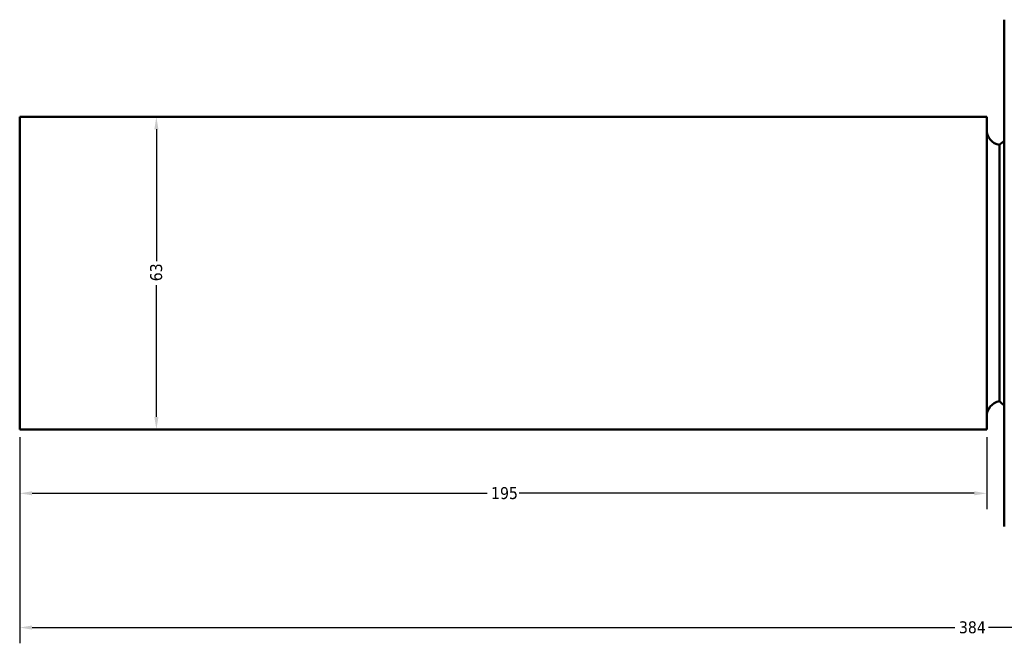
# Model space of a CAD drawing. Header units: millimetres. Extents: x -223 to 925, y -274 to 844.
# Tile 1 of 9: x -223 to -24, y 192 to 317. Entities that reach past the tile are written whole.
import ezdxf

# ---------------------------------------------------------------- set-up
doc = ezdxf.new("R2010")
doc.units = ezdxf.units.MM
doc.layers.add('Dimension (ANSI)', color=7, linetype='Continuous', lineweight=25)
doc.layers.add('Visible (ANSI)', color=7, linetype='Continuous', lineweight=50)
doc.styles.add('Note Text (ANSI)', font='tahoma.ttf')
doc.dimstyles.new('Default - mm (ANSI)', dxfattribs={"dimtxt": 2.4, "dimasz": 2.5, "dimexe": 3.175, "dimexo": 1.6002, "dimgap": 0.8, "dimtad": 0, "dimtoh": 1, "dimdec": 0, "dimrnd": 1e-08, "dimzin": 4, "dimdsep": 46, "dimtxsty": 'Note Text (ANSI)', "dimcen": 0.09, "dimdle": 10, "dimclrd": 256, "dimclre": 256, "dimclrt": 5, "dimadec": 1, "dimazin": 1, "dimtfac": 1.27, "dimtofl": 0, "dimtmove": 0, "dimatfit": 3, "dimfxl": 1, "dimtolj": 1, "dimtzin": 4, "dimlwd": -1, "dimlwe": -1, "dimarcsym": 0})

# ---------------------------------------------------------------- blocks, each defined once
blk = doc.blocks.new('*D9')
at = {"layer": 'Defpoints', "color": 0, "transparency": 16777216}
for p in [(-222.54, 234.66), (161.46, 221.04), (-222.54, 194.7)]:
    blk.add_point(p, dxfattribs=at)
at = {"layer": 'Dimension (ANSI)', "transparency": 16777216}
for p, q in [((-222.54, 233.06), (-222.54, 191.52)), ((161.46, 219.44), (161.46, 191.52)), ((-220.04, 194.7), (-33.93, 194.7)), ((158.96, 194.7), (-27.16, 194.7))]:
    blk.add_line(p, q, dxfattribs=at)
for points in [[(-220.04, 195.11), (-220.04, 194.28), (-222.54, 194.7)], [(158.96, 195.11), (158.96, 194.28), (161.46, 194.7)]]:
    blk.add_solid(points, dxfattribs=at)
at = {"layer": 'Dimension (ANSI)', "color": 5, "transparency": 16777216, "insert": (-33.13, 195.95), "char_height": 2.4, "attachment_point": 1, "style": 'Note Text (ANSI)'}
blk.add_mtext('\\A1;384', dxfattribs=at)
blk = doc.blocks.new('*D10')
at = {"layer": 'Defpoints', "color": 0, "transparency": 16777216}
for p in [(-194.98, 297.66), (-194.98, 234.66), (-194.98, 234.66)]:
    blk.add_point(p, dxfattribs=at)
at = {"layer": 'Dimension (ANSI)', "transparency": 16777216}
for p, q in [((-194.98, 295.16), (-194.98, 268.6)), ((-194.98, 237.16), (-194.98, 263.72))]:
    blk.add_line(p, q, dxfattribs=at)
for points in [[(-195.39, 295.16), (-194.56, 295.16), (-194.98, 297.66)], [(-195.39, 237.16), (-194.56, 237.16), (-194.98, 234.66)]]:
    blk.add_solid(points, dxfattribs=at)
at = {"layer": 'Dimension (ANSI)', "color": 5, "transparency": 16777216, "insert": (-196.23, 264.52), "char_height": 2.4, "attachment_point": 1, "rotation": 90, "style": 'Note Text (ANSI)'}
blk.add_mtext('\\A1;63', dxfattribs=at)
blk = doc.blocks.new('*D11')
at = {"layer": 'Defpoints', "color": 0, "transparency": 16777216}
for p in [(-222.54, 234.66), (-27.54, 234.66), (-27.54, 221.76)]:
    blk.add_point(p, dxfattribs=at)
at = {"layer": 'Dimension (ANSI)', "transparency": 16777216}
for p, q in [((-222.54, 233.06), (-222.54, 218.59)), ((-27.54, 233.06), (-27.54, 218.59)), ((-220.04, 221.76), (-128.28, 221.76)), ((-30.04, 221.76), (-121.81, 221.76))]:
    blk.add_line(p, q, dxfattribs=at)
for points in [[(-220.04, 222.18), (-220.04, 221.35), (-222.54, 221.76)], [(-30.04, 222.18), (-30.04, 221.35), (-27.54, 221.76)]]:
    blk.add_solid(points, dxfattribs=at)
at = {"layer": 'Dimension (ANSI)', "color": 5, "transparency": 16777216, "insert": (-127.48, 223.01), "char_height": 2.4, "attachment_point": 1, "style": 'Note Text (ANSI)'}
blk.add_mtext('\\A1;195', dxfattribs=at)

msp = doc.modelspace()

# ---------------------------------------------------------------- linework, layer by layer
at = {"layer": 'Visible (ANSI)'}
for p, q in [((-23.98, 215.08), (-23.98, 317.25)), ((-222.54, 234.66), (-222.54, 297.66)), ((-222.54, 297.66), (-27.54, 297.66)), ((-27.54, 234.66), (-27.54, 297.66)), ((-24.98, 240.33), (-24.98, 291.99)), ((-222.54, 234.66), (-27.54, 234.66))]:
    msp.add_line(p, q, dxfattribs=at)
for centre, radius, start, end in [((-24.39, 295.09), 3.15, 180, 259.1609), ((-1.89, 266.16), 34.65, 129.6203, 131.8018), ((-24.39, 237.24), 3.15, 100.8391, 180), ((-1.89, 266.16), 34.65, 228.1982, 230.3797)]:
    msp.add_arc(centre, radius, start, end, dxfattribs=at)

# ---------------------------------------------------------------- dimensions: what is measured, and where the dimension line sits
at = {"layer": 'Dimension (ANSI)'}
for base, p1, p2, angle, override, picture, middle in [((-194.98, 234.66), (-194.98, 297.66), (-194.98, 234.66), 270, {"dimgap": 0.8, "dimtoh": 0, "dimdec": 0, "dimse1": 1, "dimse2": 1, "dimtol": 0, "dimlim": 0, "dimtp": 0, "dimtm": 0, "dimtdec": 2, "dimatfit": 1}, '*D10', (-194.98, 266.16)), ((-27.54, 221.76), (-222.54, 234.66), (-27.54, 234.66), 180, {"dimgap": 0.8, "dimtoh": 0, "dimdec": 0, "dimtol": 0, "dimlim": 0, "dimtp": 0, "dimtm": 0, "dimtdec": 2, "dimatfit": 1}, '*D11', (-125.04, 221.76))]:
    dim = msp.add_linear_dim(base=base, p1=p1, p2=p2, angle=angle, dimstyle='Default - mm (ANSI)', override=override, dxfattribs=at)
    dim.commit()
    dim.dimension.update_dxf_attribs({"geometry": picture, "text_midpoint": middle, "dimtype": 160})
dim = msp.add_linear_dim(base=(-222.54, 194.7), p1=(161.46, 221.04), p2=(-222.54, 234.66), dimstyle='Default - mm (ANSI)', override={"dimgap": 0.8, "dimtoh": 0, "dimdec": 0, "dimtol": 0, "dimlim": 0, "dimtp": 0, "dimtm": 0, "dimtdec": 2, "dimatfit": 1}, dxfattribs=at)
dim.commit()
dim.dimension.update_dxf_attribs({"geometry": '*D9', "text_midpoint": (-30.54, 194.7), "dimtype": 160})

doc.saveas('drawing.dxf')
